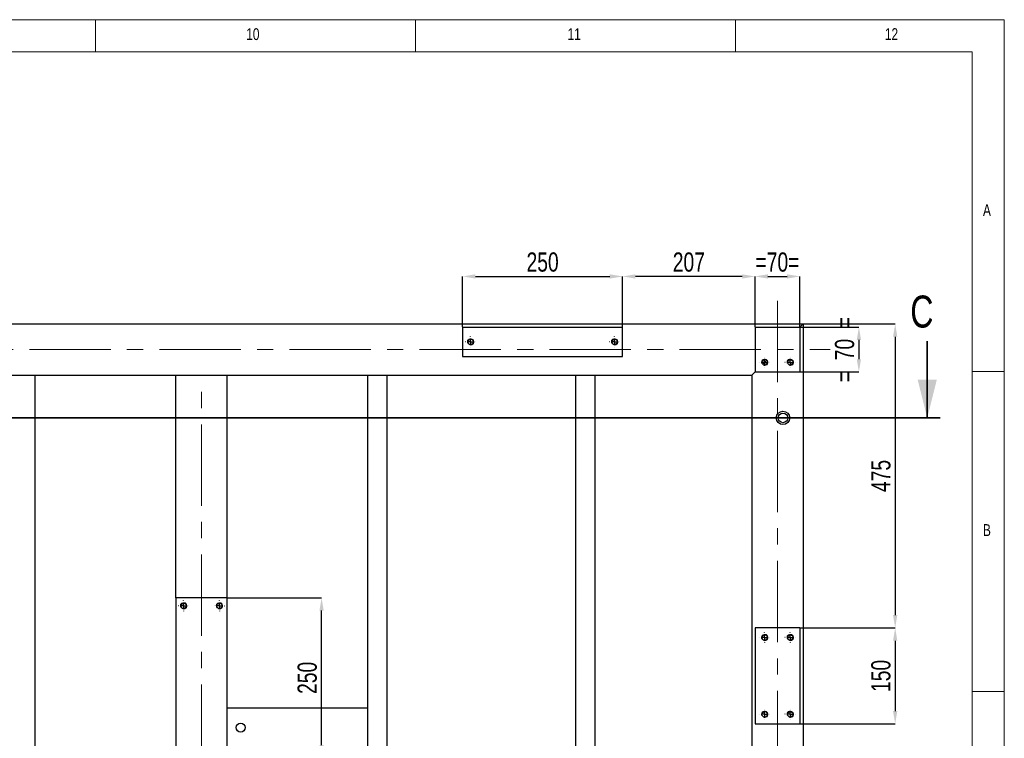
# Model space of a CAD drawing. Header units: millimetres. Extents: x 5 to 3649, y 4 to 418.
# Tile 80 of 105: x 2880 to 3034, y 305 to 417. Entities that reach past the tile are written whole.
import ezdxf

# ---------------------------------------------------------------- set-up
doc = ezdxf.new("R2010")
doc.units = ezdxf.units.MM
doc.header["$PDSIZE"] = -1
doc.linetypes.add('CENTERX2', pattern=[20.32, 12.7, -2.54, 2.54, -2.54])
for name, color, linetype in [('COTES', 1, 'Continuous'), ('NOTES', 6, 'Continuous'), ('TRAIT-FINS', 9, 'Continuous'), ('TRAIT-MIXTES', 3, 'CENTERX2')]:
    doc.layers.add(name, color=color, linetype=linetype)
doc.layers.add('TRAIT-FORT', color=4, linetype='Continuous', lineweight=25)
doc.styles.add('SLDTEXTSTYLE0', font='TXT', dxfattribs={"width": 0.75})
doc.dimstyles.new('SLDDIMSTYLE0', dxfattribs={"dimtxt": 3, "dimasz": 2, "dimexe": 0, "dimexo": 0.0625, "dimgap": 0.75, "dimtad": 1, "dimdec": 0, "dimlfac": 10, "dimrnd": 1e-09, "dimzin": 12, "dimdsep": 46, "dimtxsty": 'SLDTEXTSTYLE0', "dimsah": 1, "dimcen": 0.09, "dimadec": 0, "dimazin": 3, "dimtfac": 1, "dimtdec": 0, "dimtofl": 0, "dimtmove": 0, "dimatfit": 3, "dimfxl": 1, "dimfrac": 2, "dimtolj": 1, "dimtzin": 12, "dimarcsym": 0})
doc.dimstyles.new('SLDDIMSTYLE1', dxfattribs={"dimtxt": 3, "dimasz": 2, "dimexe": 0, "dimexo": 0.0625, "dimgap": 0.75, "dimtad": 1, "dimdec": 0, "dimlfac": 10, "dimrnd": 1e-09, "dimzin": 12, "dimdsep": 46, "dimtxsty": 'SLDTEXTSTYLE0', "dimsah": 1, "dimcen": 0.09, "dimadec": 0, "dimazin": 3, "dimtfac": 1, "dimtdec": 0, "dimtmove": 0, "dimatfit": 0, "dimfxl": 1, "dimfrac": 2, "dimtolj": 1, "dimtzin": 12, "dimarcsym": 0})

# ---------------------------------------------------------------- blocks, each defined once
blk = doc.blocks.new('*D2325')
at = {"layer": 'COTES', "color": 0, "lineweight": -2, "transparency": 16777216}
for p, q in [((3002.28, 369.36), (3011.45, 369.36)), ((3011.45, 367.36), (3011.45, 364.36)), ((3002.28, 362.36), (3011.45, 362.36))]:
    blk.add_line(p, q, dxfattribs=at)
at = {"layer": 'COTES', "color": 0, "transparency": 16777216}
for points in [[(3011.11, 367.36), (3011.78, 367.36), (3011.45, 369.36)], [(3011.11, 364.36), (3011.78, 364.36), (3011.45, 362.36)]]:
    blk.add_solid(points, dxfattribs=at)
at = {"layer": 'Defpoints', "color": 0, "transparency": 16777216}
for p in [(3002.22, 369.36), (3002.22, 362.36), (3011.45, 362.36)]:
    blk.add_point(p, dxfattribs=at)
at = {"layer": 'COTES', "color": 0, "transparency": 16777216, "insert": (3007.7, 365.86), "char_height": 3, "attachment_point": 2, "rotation": 90, "style": 'SLDTEXTSTYLE0'}
blk.add_mtext('\\A1;=  70  =', dxfattribs=at)
blk = doc.blocks.new('*D2326')
at = {"layer": 'COTES', "color": 0, "lineweight": -2, "transparency": 16777216}
for p, q in [((3002.28, 322.36), (3017.12, 322.36)), ((3017.12, 320.36), (3017.12, 309.36)), ((3002.28, 307.36), (3017.12, 307.36))]:
    blk.add_line(p, q, dxfattribs=at)
at = {"layer": 'COTES', "color": 0, "transparency": 16777216}
for points in [[(3016.78, 320.36), (3017.45, 320.36), (3017.12, 322.36)], [(3016.78, 309.36), (3017.45, 309.36), (3017.12, 307.36)]]:
    blk.add_solid(points, dxfattribs=at)
at = {"layer": 'Defpoints', "color": 0, "transparency": 16777216}
for p in [(3002.22, 322.36), (3002.22, 307.36), (3017.12, 307.36)]:
    blk.add_point(p, dxfattribs=at)
at = {"layer": 'COTES', "color": 0, "transparency": 16777216, "insert": (3013.37, 314.86), "char_height": 3, "attachment_point": 2, "rotation": 90, "style": 'SLDTEXTSTYLE0'}
blk.add_mtext('\\A1;150', dxfattribs=at)
blk = doc.blocks.new('*D2327')
at = {"layer": 'COTES', "color": 0, "lineweight": -2, "transparency": 16777216}
for p, q in [((3002.78, 369.86), (3017.12, 369.86)), ((3017.12, 367.86), (3017.12, 324.36)), ((3002.28, 322.36), (3017.12, 322.36))]:
    blk.add_line(p, q, dxfattribs=at)
at = {"layer": 'COTES', "color": 0, "transparency": 16777216}
for points in [[(3016.78, 367.86), (3017.45, 367.86), (3017.12, 369.86)], [(3016.78, 324.36), (3017.45, 324.36), (3017.12, 322.36)]]:
    blk.add_solid(points, dxfattribs=at)
at = {"layer": 'Defpoints', "color": 0, "transparency": 16777216}
for p in [(3002.72, 369.86), (3002.22, 322.36), (3017.12, 322.36)]:
    blk.add_point(p, dxfattribs=at)
at = {"layer": 'COTES', "color": 0, "transparency": 16777216, "insert": (3013.37, 346.11), "char_height": 3, "attachment_point": 2, "rotation": 90, "style": 'SLDTEXTSTYLE0'}
blk.add_mtext('\\A1;475', dxfattribs=at)
blk = doc.blocks.new('*D2334')
at = {"layer": 'COTES', "color": 0, "lineweight": -2, "transparency": 16777216}
for p, q in [((2912.78, 327.06), (2927.48, 327.06)), ((2927.48, 304.06), (2927.48, 325.06)), ((2912.78, 302.06), (2927.48, 302.06))]:
    blk.add_line(p, q, dxfattribs=at)
at = {"layer": 'COTES', "color": 0, "transparency": 16777216}
for points in [[(2927.15, 325.06), (2927.82, 325.06), (2927.48, 327.06)], [(2927.15, 304.06), (2927.82, 304.06), (2927.48, 302.06)]]:
    blk.add_solid(points, dxfattribs=at)
at = {"layer": 'Defpoints', "color": 0, "transparency": 16777216}
for p in [(2912.72, 327.06), (2927.48, 327.06), (2912.72, 302.06)]:
    blk.add_point(p, dxfattribs=at)
at = {"layer": 'COTES', "color": 0, "transparency": 16777216, "insert": (2923.73, 314.56), "char_height": 3, "attachment_point": 2, "rotation": 90, "style": 'SLDTEXTSTYLE0'}
blk.add_mtext('\\A1;250', dxfattribs=at)
blk = doc.blocks.new('*D2340')
at = {"layer": 'COTES', "color": 0, "lineweight": -2, "transparency": 16777216}
for p, q in [((2995.22, 369.42), (2995.22, 377.29)), ((2997.22, 377.29), (3000.22, 377.29)), ((3002.22, 369.42), (3002.22, 377.29))]:
    blk.add_line(p, q, dxfattribs=at)
at = {"layer": 'COTES', "color": 0, "transparency": 16777216}
for points in [[(2997.22, 377.62), (2997.22, 376.95), (2995.22, 377.29)], [(3000.22, 377.62), (3000.22, 376.95), (3002.22, 377.29)]]:
    blk.add_solid(points, dxfattribs=at)
at = {"layer": 'Defpoints', "color": 0, "transparency": 16777216}
for p in [(3002.22, 377.29), (2995.22, 369.36), (3002.22, 369.36)]:
    blk.add_point(p, dxfattribs=at)
at = {"layer": 'COTES', "color": 0, "transparency": 16777216, "insert": (2998.72, 381.04), "char_height": 3, "attachment_point": 2, "style": 'SLDTEXTSTYLE0'}
blk.add_mtext('\\A1;=70=', dxfattribs=at)
blk = doc.blocks.new('*D2341')
at = {"layer": 'COTES', "color": 0, "lineweight": -2, "transparency": 16777216}
for p, q in [((2974.52, 369.42), (2974.52, 377.29)), ((2993.22, 377.29), (2976.52, 377.29)), ((2995.22, 369.42), (2995.22, 377.29))]:
    blk.add_line(p, q, dxfattribs=at)
at = {"layer": 'COTES', "color": 0, "transparency": 16777216}
for points in [[(2976.52, 377.62), (2976.52, 376.95), (2974.52, 377.29)], [(2993.22, 377.62), (2993.22, 376.95), (2995.22, 377.29)]]:
    blk.add_solid(points, dxfattribs=at)
at = {"layer": 'Defpoints', "color": 0, "transparency": 16777216}
for p in [(2974.52, 377.29), (2974.52, 369.36), (2995.22, 369.36)]:
    blk.add_point(p, dxfattribs=at)
at = {"layer": 'COTES', "color": 0, "transparency": 16777216, "insert": (2984.87, 381.04), "char_height": 3, "attachment_point": 2, "style": 'SLDTEXTSTYLE0'}
blk.add_mtext('\\A1;207', dxfattribs=at)
blk = doc.blocks.new('*D2342')
at = {"layer": 'COTES', "color": 0, "lineweight": -2, "transparency": 16777216}
for p, q in [((2949.52, 369.42), (2949.52, 377.29)), ((2951.52, 377.29), (2972.52, 377.29)), ((2974.52, 369.42), (2974.52, 377.29))]:
    blk.add_line(p, q, dxfattribs=at)
at = {"layer": 'COTES', "color": 0, "transparency": 16777216}
for points in [[(2951.52, 377.62), (2951.52, 376.95), (2949.52, 377.29)], [(2972.52, 377.62), (2972.52, 376.95), (2974.52, 377.29)]]:
    blk.add_solid(points, dxfattribs=at)
at = {"layer": 'Defpoints', "color": 0, "transparency": 16777216}
for p in [(2974.52, 377.29), (2949.52, 369.36), (2974.52, 369.36)]:
    blk.add_point(p, dxfattribs=at)
at = {"layer": 'COTES', "color": 0, "transparency": 16777216, "insert": (2962.02, 381.04), "char_height": 3, "attachment_point": 2, "style": 'SLDTEXTSTYLE0'}
blk.add_mtext('\\A1;250', dxfattribs=at)
blk = doc.blocks.new('SW_CENTERMARKSYMBOL_442')
at = {"layer": 'TRAIT-MIXTES', "color": 0}
for p, q in [((-0.8, 0), (-0.825, 0)), ((0, 0), (-0.4, 0)), ((0, 0.8), (0, 0.825)), ((0, 0), (0, 0.4)), ((0, 0), (0, -0.4)), ((0, 0), (0.4, 0)), ((0.8, 0), (0.825, 0)), ((0, -0.8), (0, -0.825))]:
    blk.add_line(p, q, dxfattribs=at)
blk = doc.blocks.new('SW_CENTERMARKSYMBOL_443')
at = {"layer": 'TRAIT-MIXTES', "color": 0}
for p, q in [((-0.8, 0), (-0.825, 0)), ((0, 0), (-0.4, 0)), ((0, 0.8), (0, 0.825)), ((0, 0), (0, 0.4)), ((0, 0), (0, -0.4)), ((0, 0), (0.4, 0)), ((0.8, 0), (0.825, 0)), ((0, -0.8), (0, -0.825))]:
    blk.add_line(p, q, dxfattribs=at)
blk = doc.blocks.new('SW_CENTERMARKSYMBOL_444')
at = {"layer": 'TRAIT-MIXTES', "color": 0}
for p, q in [((-0.8, 0), (-0.825, 0)), ((0, 0), (-0.4, 0)), ((0, 0.8), (0, 0.825)), ((0, 0), (0, 0.4)), ((0, 0), (0, -0.4)), ((0, 0), (0.4, 0)), ((0.8, 0), (0.825, 0)), ((0, -0.8), (0, -0.825))]:
    blk.add_line(p, q, dxfattribs=at)
blk = doc.blocks.new('SW_CENTERMARKSYMBOL_445')
at = {"layer": 'TRAIT-MIXTES', "color": 0}
for p, q in [((-0.8, 0), (-0.825, 0)), ((0, 0), (-0.4, 0)), ((0, 0.8), (0, 0.825)), ((0, 0), (0, 0.4)), ((0, 0), (0, -0.4)), ((0, 0), (0.4, 0)), ((0.8, 0), (0.825, 0)), ((0, -0.8), (0, -0.825))]:
    blk.add_line(p, q, dxfattribs=at)
blk = doc.blocks.new('SW_CENTERMARKSYMBOL_454')
at = {"layer": 'TRAIT-MIXTES', "color": 0}
for p, q in [((-0.8, 0), (-0.825, 0)), ((0, 0), (-0.4, 0)), ((0, 0.8), (0, 0.825)), ((0, 0), (0, 0.4)), ((0, 0), (0, -0.4)), ((0, 0), (0.4, 0)), ((0.8, 0), (0.825, 0)), ((0, -0.8), (0, -0.825))]:
    blk.add_line(p, q, dxfattribs=at)
blk = doc.blocks.new('SW_CENTERMARKSYMBOL_455')
at = {"layer": 'TRAIT-MIXTES', "color": 0}
for p, q in [((-0.8, 0), (-0.825, 0)), ((0, 0), (-0.4, 0)), ((0, 0.8), (0, 0.825)), ((0, 0), (0, 0.4)), ((0, 0), (0, -0.4)), ((0, 0), (0.4, 0)), ((0.8, 0), (0.825, 0)), ((0, -0.8), (0, -0.825))]:
    blk.add_line(p, q, dxfattribs=at)
blk = doc.blocks.new('SW_CENTERMARKSYMBOL_488')
at = {"layer": 'TRAIT-MIXTES', "color": 0}
for p, q in [((-0.8, 0), (-0.825, 0)), ((0, 0), (-0.4, 0)), ((0, 0.8), (0, 0.825)), ((0, 0), (0, 0.4)), ((0, 0), (0, -0.4)), ((0, 0), (0.4, 0)), ((0.8, 0), (0.825, 0)), ((0, -0.8), (0, -0.825))]:
    blk.add_line(p, q, dxfattribs=at)
blk = doc.blocks.new('SW_CENTERMARKSYMBOL_489')
at = {"layer": 'TRAIT-MIXTES', "color": 0}
for p, q in [((-0.8, 0), (-0.825, 0)), ((0, 0), (-0.4, 0)), ((0, 0.8), (0, 0.825)), ((0, 0), (0, 0.4)), ((0, 0), (0, -0.4)), ((0, 0), (0.4, 0)), ((0.8, 0), (0.825, 0)), ((0, -0.8), (0, -0.825))]:
    blk.add_line(p, q, dxfattribs=at)
blk = doc.blocks.new('SW_CENTERMARKSYMBOL_492')
at = {"layer": 'TRAIT-MIXTES', "color": 0}
for p, q in [((-0.8, 0), (-0.825, 0)), ((0, 0), (-0.4, 0)), ((0, 0.8), (0, 0.825)), ((0, 0), (0, 0.4)), ((0, 0), (0, -0.4)), ((0, 0), (0.4, 0)), ((0.8, 0), (0.825, 0)), ((0, -0.8), (0, -0.825))]:
    blk.add_line(p, q, dxfattribs=at)
blk = doc.blocks.new('SW_CENTERMARKSYMBOL_493')
at = {"layer": 'TRAIT-MIXTES', "color": 0}
for p, q in [((-0.8, 0), (-0.825, 0)), ((0, 0), (-0.4, 0)), ((0, 0.8), (0, 0.825)), ((0, 0), (0, 0.4)), ((0, 0), (0, -0.4)), ((0, 0), (0.4, 0)), ((0.8, 0), (0.825, 0)), ((0, -0.8), (0, -0.825))]:
    blk.add_line(p, q, dxfattribs=at)

msp = doc.modelspace()

# ---------------------------------------------------------------- linework, layer by layer
at = {"lineweight": 18}
for p, q in [((3034.168374, 417.4089), (2450.168374, 417.4089)), ((2892.168374, 412.4089), (2892.168374, 417.4089)), ((2942.168374, 417.4089), (2942.168374, 412.4089)), ((2992.168374, 412.4089), (2992.168374, 417.4089)), ((3034.168374, 7.4089), (3034.168374, 417.4089)), ((3029.168374, 412.4089), (2455.168374, 412.4089)), ((3029.168374, 12.4089), (3029.168374, 412.4089)), ((3029.168374, 362.4089), (3034.168374, 362.4089)), ((3034.168374, 312.4089), (3029.168374, 312.4089))]:
    msp.add_line(p, q, dxfattribs=at)
at = {"lineweight": 35}
for p, q in [((3022.124785, 367.182408), (3022.124785, 355.182408)), ((3024.124785, 355.182408), (2796.38275, 355.182408))]:
    msp.add_line(p, q, dxfattribs=at)
msp.add_solid([(3022.124785, 355.182408), (3023.624785, 361.182408), (3020.624785, 361.182408)], dxfattribs=at)
at = {"layer": 'TRAIT-FINS', "lineweight": 18}
for centre in [(2950.770541, 367.06089), (2973.270541, 367.06089), (2996.720541, 363.86089), (3000.720541, 363.86089), (2905.920541, 325.81089), (2911.520541, 325.81089), (2996.720541, 320.86089), (3000.720541, 320.86089), (2996.720541, 308.86089), (3000.720541, 308.86089)]:
    msp.add_arc(centre, 0.5, 255, 195, dxfattribs=at)
at = {"layer": 'TRAIT-FORT', "lineweight": 25}
for p, q in [((2804.720541, 369.86089), (3002.720541, 369.86089)), ((2949.520541, 369.36089), (2974.520541, 369.36089)), ((2949.520541, 369.36089), (2949.520541, 364.76089)), ((2974.520541, 364.76089), (2974.520541, 369.36089)), ((2995.220541, 369.36089), (3002.220541, 369.36089)), ((2995.220541, 369.36089), (2995.220541, 362.36089)), ((3002.220541, 369.36089), (3002.720541, 369.86089)), ((3002.720541, 369.86089), (3002.220541, 369.36089)), ((3002.220541, 369.36089), (3002.220541, 362.36089)), ((3002.720541, 369.86089), (3002.720541, 289.06089)), ((2949.520541, 364.76089), (2974.520541, 364.76089)), ((2996.420021, 363.56037), (2997.021061, 364.161411)), ((2812.720541, 361.86089), (2904.720541, 361.86089)), ((2882.720573, 277.86089), (2882.720573, 361.86089)), ((2904.720541, 327.06089), (2904.720541, 361.86089)), ((2904.720541, 361.86089), (2905.320541, 361.86089)), ((2905.320541, 361.86089), (2912.120541, 361.86089)), ((2912.120541, 361.86089), (2912.720541, 361.86089)), ((2912.720541, 327.06089), (2912.720541, 361.86089)), ((2912.720541, 361.86089), (2994.720541, 361.86089)), ((2934.720541, 277.86089), (2934.720541, 361.86089)), ((2937.720541, 277.86089), (2937.720541, 361.86089)), ((2967.220541, 277.86089), (2967.220541, 361.86089)), ((2970.220541, 277.86089), (2970.220541, 361.86089)), ((2994.720541, 361.86089), (2995.220541, 362.36089)), ((2995.220541, 362.36089), (2994.720541, 361.86089)), ((2994.720541, 361.86089), (2994.720541, 289.06089)), ((2995.220541, 362.36089), (3002.220541, 362.36089)), ((2904.720541, 327.06089), (2904.720541, 302.06089)), ((2912.720541, 327.06089), (2904.720541, 327.06089)), ((2912.720541, 302.06089), (2912.720541, 327.06089)), ((3002.220541, 322.36089), (2995.220541, 322.36089)), ((2995.220541, 322.36089), (2995.220541, 307.36089)), ((3002.220541, 322.36089), (3002.220541, 307.36089)), ((2912.720541, 309.86089), (2934.720541, 309.86089)), ((2995.220541, 307.36089), (3002.220541, 307.36089))]:
    msp.add_line(p, q, dxfattribs=at)
for centre, radius in [((2950.770541, 367.06089), 0.425), ((2973.270541, 367.06089), 0.425), ((2996.720541, 363.86089), 0.425), ((3000.720541, 363.86089), 0.425), ((2999.58263, 355.182408), 1.05), ((2999.58263, 355.182408), 0.75), ((2905.920541, 325.81089), 0.425), ((2911.520541, 325.81089), 0.425), ((2996.720541, 320.86089), 0.425), ((3000.720541, 320.86089), 0.425), ((2996.720541, 308.86089), 0.425), ((3000.720541, 308.86089), 0.425), ((2914.836151, 306.790119), 0.7)]:
    msp.add_circle(centre, radius, dxfattribs=at)
at = {"layer": 'TRAIT-MIXTES', "lineweight": 18}
for p, q in [((2998.720541, 373.487418), (2998.720541, 223.863728)), ((2800.555766, 365.86089), (3006.944748, 365.86089)), ((2908.720541, 239.86089), (2908.720541, 361.86089))]:
    msp.add_line(p, q, dxfattribs=at)

# ---------------------------------------------------------------- block references
at = {"layer": 'TRAIT-MIXTES'}
for name, p in [('SW_CENTERMARKSYMBOL_489', (2950.770541, 367.06089)), ('SW_CENTERMARKSYMBOL_488', (2973.270541, 367.06089)), ('SW_CENTERMARKSYMBOL_455', (2996.720541, 363.86089)), ('SW_CENTERMARKSYMBOL_454', (3000.720541, 363.86089)), ('SW_CENTERMARKSYMBOL_493', (2905.920541, 325.81089)), ('SW_CENTERMARKSYMBOL_492', (2911.520541, 325.81089)), ('SW_CENTERMARKSYMBOL_445', (2996.720541, 320.86089)), ('SW_CENTERMARKSYMBOL_443', (3000.720541, 320.86089)), ('SW_CENTERMARKSYMBOL_444', (2996.720541, 308.86089)), ('SW_CENTERMARKSYMBOL_442', (3000.720541, 308.86089))]:
    msp.add_blockref(name, p, dxfattribs=at)

# ---------------------------------------------------------------- texts
at = {"insert": (3019.475765, 374.299956), "char_height": 5, "attachment_point": 1, "style": 'SLDTEXTSTYLE0'}
msp.add_mtext('C', dxfattribs=at)
at = {"layer": 'NOTES', "attachment_point": 1, "style": 'SLDTEXTSTYLE0'}
for s, insert, char_height in [('10', (2915.710049, 416.076917), 1.8520833), ('11', (2965.918382, 416.076917), 1.8520833), ('12', (3015.501715, 416.076917), 1.8520833), ('A', (3030.835056, 388.576917), 1.852083), ('B', (3030.835056, 338.576917), 1.852083)]:
    msp.add_mtext(s, dxfattribs=dict(at, insert=insert, char_height=char_height))

# ---------------------------------------------------------------- dimensions: what is measured, and where the dimension line sits
at = {"layer": 'COTES'}
for p1, picture, middle in [((2949.520541, 369.36089), '*D2342', (2962.020541, 377.285085)), ((2995.220541, 369.36089), '*D2341', (2984.870541, 377.285085))]:
    dim = msp.add_linear_dim(base=(2974.520541, 377.285085), p1=p1, p2=(2974.520541, 369.36089), dimstyle='SLDDIMSTYLE0', dxfattribs=at)
    dim.commit()
    dim.dimension.update_dxf_attribs({"geometry": picture, "text_midpoint": middle, "dimtype": 160})
dim = msp.add_linear_dim(base=(3002.220541, 377.285085), p1=(2995.220541, 369.36089), p2=(3002.220541, 369.36089), text='=<>=', dimstyle='SLDDIMSTYLE1', dxfattribs=at)
dim.commit()
dim.dimension.update_dxf_attribs({"geometry": '*D2340', "text_midpoint": (2998.720541, 377.285085), "dimtype": 160})
dim = msp.add_linear_dim(base=(3011.446017, 362.36089), p1=(3002.220541, 369.36089), p2=(3002.220541, 362.36089), angle=90, text='=  <>  =', dimstyle='SLDDIMSTYLE1', dxfattribs=at)
dim.commit()
dim.dimension.update_dxf_attribs({"geometry": '*D2325', "text_midpoint": (3011.446017, 365.86089), "dimtype": 160})
for base, p1, p2, picture, middle in [((3017.11734, 322.36089), (3002.720541, 369.86089), (3002.220541, 322.36089), '*D2327', (3017.11734, 346.11089)), ((2927.483879, 327.06089), (2912.720541, 302.06089), (2912.720541, 327.06089), '*D2334', (2927.483879, 314.56089)), ((3017.11734, 307.36089), (3002.220541, 322.36089), (3002.220541, 307.36089), '*D2326', (3017.11734, 314.86089))]:
    dim = msp.add_linear_dim(base=base, p1=p1, p2=p2, angle=90, dimstyle='SLDDIMSTYLE0', dxfattribs=at)
    dim.commit()
    dim.dimension.update_dxf_attribs({"geometry": picture, "text_midpoint": middle, "dimtype": 160})

doc.saveas('drawing.dxf')
